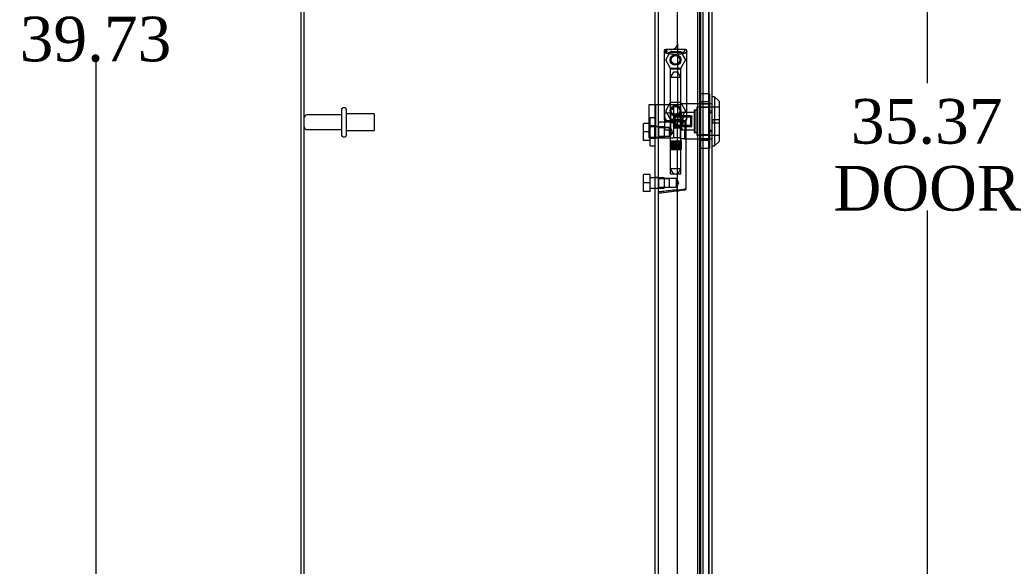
# Model space of a CAD drawing. Header units: inches. Extents: x 1 to 240, y -1 to 159.
# Tile 10 of 24: x 14 to 36, y 71 to 83. Entities that reach past the tile are written whole.
import ezdxf
from ezdxf.enums import TextEntityAlignment as Align
from ezdxf.lldxf.tags import DXFTag

# ---------------------------------------------------------------- set-up
doc = ezdxf.new("R2010")
doc.units = ezdxf.units.IN
doc.header["$MEASUREMENT"] = 0
for name, color, linetype in [('COM70220', 7, 'Continuous'), ('COM70699-9', 7, 'Continuous'), ('COM70705-9', 7, 'Continuous'), ('Default', 7, 'Continuous'), ('HNG86659-1', 7, 'Continuous'), ('HNG86659-2', 7, 'Continuous'), ('LOK10031', 7, 'Continuous'), ('LOK10031_CAM', 7, 'Continuous'), ('LOK10031_INSERT', 7, 'Continuous'), ('LOK10031_NUT', 7, 'Continuous'), ('LOK10031_SC', 7, 'Continuous'), ('SCS86661', 7, 'Continuous'), ('STD26089', 7, 'Continuous'), ('WAM30017', 7, 'Continuous')]:
    doc.layers.add(name, color=color, linetype=linetype)
doc.styles.add('SEACAD_Times_New_Roman', font='times.ttf')
tags = doc.linetypes.add('HIDDEN2', pattern=[0.1875, 0.125, -0.0625]).pattern_tags.tags
tags[6:7] = [DXFTag(74, 4), DXFTag(75, 0), DXFTag(340, '0'), DXFTag(46, 0.0), DXFTag(50, 0.0), DXFTag(44, 0.0), DXFTag(45, 0.0)]
tags[4:5] = [DXFTag(74, 4), DXFTag(75, 0), DXFTag(340, '0'), DXFTag(46, 0.0), DXFTag(50, 0.0), DXFTag(44, 0.0), DXFTag(45, 0.0)]
doc.dimstyles.new('HAMMOND_(STH_-_240x160)', dxfattribs={"dimtxt": 1, "dimasz": 1.25, "dimexe": 0.5, "dimexo": 0.5, "dimgap": 0.25, "dimtad": 0, "dimtih": 1, "dimtoh": 1, "dimzin": 0, "dimdsep": 46, "dimtxsty": 'SEACAD_Times_New_Roman', "dimblk1": '_SE_FILLED', "dimblk2": '_SE_FILLED', "dimsah": 1, "dimcen": 0.5, "dimadec": 0, "dimazin": 0, "dimtfac": 0.8, "dimtofl": 0, "dimtmove": 0, "dimatfit": 3, "dimfxl": 1, "dimtolj": 1, "dimtzin": 0, "dimarcsym": 0})

# ---------------------------------------------------------------- blocks, each defined once
blk = doc.blocks.new('SE1')
at = {"layer": 'COM70220', "color": 7, "linetype": 'HIDDEN2'}
for p, q in [((29.572, 97.503), (29.572, 64.384)), ((29.818, 97.503), (29.818, 64.384)), ((29.82, 97.503), (29.82, 64.384)), ((29.821, 97.503), (29.821, 64.384))]:
    blk.add_line(p, q, dxfattribs=at)
at = {"layer": 'COM70699-9', "color": 7, "linetype": 'Continuous'}
for p, q in [((20.684, 63.03), (20.684, 102.565)), ((28.684, 98.816), (28.684, 63.03))]:
    blk.add_line(p, q, dxfattribs=at)
at = {"layer": 'COM70699-9', "color": 7, "linetype": 'HIDDEN2'}
for p, q in [((20.756, 63.03), (20.756, 102.565)), ((29.569, 97.988), (29.569, 63.899)), ((29.625, 64.112), (29.625, 97.774)), ((29.639, 97.988), (29.639, 63.899)), ((29.697, 64.112), (29.697, 97.774)), ((28.612, 93.419), (28.612, 80.836)), ((28.684, 80.824), (28.612, 80.824)), ((28.612, 80.584), (28.684, 80.584)), ((28.612, 80.572), (28.612, 66.847)), ((28.684, 79.682), (28.612, 79.682)), ((28.612, 79.442), (28.684, 79.442))]:
    blk.add_line(p, q, dxfattribs=at)
at = {"layer": 'COM70705-9', "color": 7, "linetype": 'HIDDEN2'}
for p, q in [((29.822, 98.216), (29.822, 63.671)), ((29.122, 82.679), (29.122, 80.815)), ((29.822, 81.339), (29.824, 81.339)), ((29.822, 81.142), (29.894, 81.142)), ((28.997, 80.94), (28.947, 80.94)), ((29.122, 79.381), (29.122, 80.815)), ((29.822, 80.745), (29.894, 80.745)), ((29.822, 80.548), (29.824, 80.548))]:
    blk.add_line(p, q, dxfattribs=at)
at = {"layer": 'COM70705-9', "color": 7, "linetype": 'Continuous'}
for p, q in [((29.894, 98.216), (29.894, 63.671)), ((29.122, 82.679), (29.122, 93.37)), ((28.947, 82.554), (28.997, 82.554)), ((28.822, 82.429), (28.822, 81.065)), ((29.122, 68.688), (29.122, 79.381))]:
    blk.add_line(p, q, dxfattribs=at)
at = {"layer": 'COM70705-9', "color": 7, "linetype": 'HIDDEN2'}
for centre in [(29.078, 82.318), (29.078, 81.176)]:
    blk.add_circle(centre, 0.12, dxfattribs=at)
for centre, start, end in [((28.947, 82.429), 99.2217, 175.4638), ((28.947, 81.065), 184.5362, 270), ((28.997, 80.815), 0, 90)]:
    blk.add_arc(centre, 0.125, start, end, dxfattribs=at)
at = {"layer": 'COM70705-9', "color": 7, "linetype": 'Continuous'}
for centre, start, end in [((28.947, 82.429), 90, 99.2217), ((28.997, 82.679), 270, 0), ((28.947, 82.429), 175.4638, 180), ((28.947, 81.065), 180, 184.5362)]:
    blk.add_arc(centre, 0.125, start, end, dxfattribs=at)
at = {"layer": 'HNG86659-1', "color": 7, "linetype": 'Continuous'}
for p, q in [((29.294, 82.553), (28.859, 82.553)), ((28.884, 82.498), (28.862, 82.553)), ((28.885, 82.495), (28.862, 82.553)), ((29.271, 82.495), (29.294, 82.553)), ((29.272, 82.498), (29.294, 82.553)), ((28.823, 82.514), (28.842, 82.464)), ((28.823, 82.514), (28.823, 80.999)), ((28.885, 82.495), (28.884, 82.498)), ((29.271, 82.495), (29.272, 82.498)), ((29.333, 82.514), (29.314, 82.464)), ((29.333, 80.999), (29.333, 82.514)), ((28.957, 80.92), (28.696, 80.92)), ((28.842, 80.995), (28.842, 80.96)), ((29.294, 80.94), (28.861, 80.94)), ((28.861, 80.94), (29.294, 80.94)), ((29.314, 80.96), (29.314, 80.995)), ((29.314, 79.439), (29.314, 80.92)), ((29.155, 79.385), (28.695, 79.328)), ((29.138, 79.383), (28.697, 79.328)), ((29.28, 79.4), (29.138, 79.383)), ((29.155, 79.385), (29.138, 79.383))]:
    blk.add_line(p, q, dxfattribs=at)
at = {"layer": 'HNG86659-1', "color": 7, "linetype": 'HIDDEN2'}
for p, q in [((28.958, 82.109), (28.958, 80.952)), ((28.97, 82.121), (29.186, 82.121)), ((29.198, 80.952), (29.198, 82.109)), ((28.706, 80.801), (28.684, 80.822)), ((28.706, 80.607), (28.706, 80.801)), ((28.938, 80.801), (28.706, 80.801)), ((28.706, 80.801), (28.938, 80.801)), ((28.862, 80.96), (28.875, 80.96)), ((28.875, 80.96), (29.281, 80.96)), ((28.959, 80.801), (28.938, 80.801)), ((28.938, 80.607), (28.938, 80.801)), ((28.958, 80.952), (28.946, 80.94)), ((28.946, 80.94), (28.958, 80.928)), ((28.958, 80.952), (29.198, 80.952)), ((29.198, 80.928), (28.958, 80.928)), ((28.958, 80.928), (28.958, 80.8)), ((29.21, 80.94), (29.198, 80.952)), ((29.198, 80.928), (29.21, 80.94)), ((29.198, 79.771), (29.198, 80.928)), ((29.281, 80.96), (29.294, 80.96)), ((28.684, 80.586), (28.706, 80.607)), ((28.706, 80.607), (28.938, 80.607)), ((28.706, 80.607), (28.938, 80.607)), ((28.938, 80.607), (28.959, 80.607)), ((28.958, 80.608), (28.958, 79.771)), ((28.706, 79.659), (28.684, 79.68)), ((29.186, 79.759), (28.97, 79.759)), ((28.684, 79.444), (28.706, 79.465)), ((28.706, 79.465), (28.706, 79.659)), ((28.938, 79.659), (28.706, 79.659)), ((28.706, 79.659), (28.938, 79.659)), ((28.706, 79.465), (28.938, 79.465)), ((28.706, 79.465), (28.938, 79.465)), ((29.098, 79.659), (28.938, 79.659)), ((28.938, 79.465), (28.938, 79.659)), ((28.938, 79.465), (29.098, 79.465)), ((29.098, 79.465), (29.098, 79.659)), ((29.153, 79.562), (29.098, 79.659)), ((29.098, 79.465), (29.153, 79.562))]:
    blk.add_line(p, q, dxfattribs=at)
for centre, radius in [((29.078, 82.318), 0.118), ((29.078, 82.318), 0.0968), ((29.078, 82.318), 0.0968), ((29.078, 81.176), 0.118), ((29.078, 81.176), 0.0968), ((29.078, 81.176), 0.0968)]:
    blk.add_circle(centre, radius, dxfattribs=at)
at = {"layer": 'HNG86659-1', "color": 7, "linetype": 'Continuous'}
for centre, radius, start, end in [((28.862, 82.514), 0.0392, 106.467, 168.78), ((28.861, 82.504), 0.0491, 88.6161, 102.0318), ((29.295, 82.504), 0.0491, 77.9682, 91.3839), ((29.294, 82.514), 0.0392, 11.22, 73.533), ((28.866, 82.514), 0.0432, 170.3107, 181.0665), ((28.867, 82.459), 0.0255, 130.6693, 167.2932), ((29.098, 83.28), 0.839, 252.8076, 268.6088), ((29.056, 83.287), 0.846, 271.4593, 287.1243), ((29.289, 82.459), 0.0255, 12.7068, 49.3307), ((29.29, 82.514), 0.0432, 358.9335, 9.6893), ((28.696, 80.909), 0.0118, 91.6274, 180), ((29.896, 81.541), 1.368, 208.4945, 208.8184), ((28.696, 80.909), 0.0118, 90.0008, 91.6266), ((28.862, 80.998), 0.039, 178.4395, 188.4336), ((28.862, 80.999), 0.0395, 190.0421, 238.9435), ((28.875, 80.994), 0.0339, 170.6189, 178.4811), ((28.861, 80.96), 0.0197, 180, 270), ((28.861, 80.92), 0.0197, 90, 180), ((29.294, 80.96), 0.0197, 270, 360), ((29.294, 80.92), 0.0197, 0, 90), ((29.28, 80.994), 0.0339, 1.4039, 9.3839), ((29.294, 80.999), 0.0395, 301.1698, 349.9579), ((29.294, 80.998), 0.039, 351.5664, 1.5605), ((28.696, 79.339), 0.0118, 180, 245.0772), ((29.347, 79.317), 0.656, 176.4098, 179.0269), ((28.696, 79.339), 0.0118, 245.0769, 265.6132), ((28.729, 79.344), 0.0401, 145.0143, 158.1633), ((28.696, 79.339), 0.0118, 265.5954, 277.125), ((29.275, 79.439), 0.0394, 277.125, 0.0158)]:
    blk.add_arc(centre, radius, start, end, dxfattribs=at)
at = {"layer": 'HNG86659-1', "color": 7, "linetype": 'HIDDEN2'}
for centre, radius, start, end in [((29.275, 82.613), 0.429, 188.1861, 189.6334), ((28.88, 82.613), 0.429, 350.3666, 351.8139), ((28.762, 81.818), 0.706, 84.0828, 84.9944), ((29.394, 81.818), 0.706, 95.0055, 95.9173), ((28.97, 82.109), 0.0118, 90, 180), ((29.186, 82.109), 0.0118, 0, 90), ((28.761, 81.701), 0.711, 274.9929, 275.9146), ((28.875, 80.994), 0.0339, 178.4811, 269.1433), ((28.862, 80.999), 0.0395, 238.9435, 269.2685), ((28.862, 81.001), 0.0417, 269.1335, 269.9996), ((29.28, 80.994), 0.0339, 270.8539, 347.8815), ((29.294, 80.999), 0.0395, 270.7316, 301.1698), ((29.294, 81.001), 0.0417, 270.0004, 270.8665), ((29.395, 81.701), 0.711, 264.0853, 265.0072), ((28.97, 79.771), 0.0118, 180, 270), ((29.186, 79.771), 0.0118, 270, 0)]:
    blk.add_arc(centre, radius, start, end, dxfattribs=at)
at = {"layer": 'HNG86659-1', "color": 7, "linetype": 'Continuous'}
for centre, major_axis, ratio, start_param, end_param in [((28.862, 82.541), (0, -0.0118), 0.049276, 3.017238, 3.218468), ((29.294, 82.541), (0, -0.0118), 0.049276, 3.064718, 3.265947), ((29.078, 82.505), (0.203, 0), 0.124034, 3.683883, 5.830555)]:
    blk.add_ellipse(centre, major_axis=major_axis, ratio=ratio, start_param=start_param, end_param=end_param, dxfattribs=at)
for points, knots in [([(28.85, 82.478), (28.852, 82.481), (28.855, 82.484), (28.861, 82.49), (28.864, 82.492), (28.869, 82.494), (28.871, 82.495), (28.875, 82.496), (28.877, 82.496), (28.88, 82.496), (28.881, 82.496), (28.883, 82.496), (28.884, 82.495), (28.885, 82.495)], [0, 0, 0, 0, 0.25, 0.25, 0.5, 0.5, 0.625, 0.625, 0.75, 0.75, 0.875, 0.875, 1, 1, 1, 1]), ([(29.306, 82.478), (29.304, 82.481), (29.301, 82.484), (29.295, 82.49), (29.292, 82.492), (29.286, 82.494), (29.285, 82.495), (29.281, 82.496), (29.279, 82.496), (29.276, 82.496), (29.275, 82.496), (29.273, 82.496), (29.272, 82.495), (29.271, 82.495)], [0, 0, 0, 0, 0.25, 0.25, 0.5, 0.5, 0.625, 0.625, 0.75, 0.75, 0.875, 0.875, 1, 1, 1, 1]), ([(28.684, 80.887), (28.684, 80.887), (28.685, 80.887), (28.688, 80.888), (28.69, 80.888), (28.693, 80.888)], [0, 0, 0, 0, 0.5, 0.5, 1, 1, 1, 1]), ([(28.696, 80.92), (28.695, 80.92), (28.695, 80.92), (28.695, 80.92), (28.695, 80.92), (28.695, 80.92), (28.695, 80.92), (28.694, 80.919), (28.694, 80.919), (28.694, 80.916), (28.694, 80.914), (28.693, 80.905), (28.693, 80.897), (28.693, 80.888)], [0, 0, 0, 0, 0.03125, 0.03125, 0.0625, 0.0625, 0.125, 0.125, 0.25, 0.25, 0.5, 0.5, 1, 1, 1, 1]), ([(28.957, 80.92), (28.968, 80.92), (28.978, 80.919), (29, 80.914), (29.011, 80.911), (29.034, 80.903), (29.045, 80.899), (29.062, 80.892), (29.067, 80.89), (29.078, 80.886), (29.084, 80.883), (29.09, 80.881)], [0, 0, 0, 0, 0.25, 0.25, 0.5, 0.5, 0.75, 0.75, 0.875, 0.875, 1, 1, 1, 1]), ([(28.684, 79.36), (28.684, 79.359), (28.685, 79.359), (28.688, 79.359), (28.69, 79.359), (28.692, 79.359)], [0, 0, 0, 0, 0.5, 0.5, 1, 1, 1, 1]), ([(28.697, 79.367), (28.723, 79.37), (28.749, 79.373), (28.775, 79.376), (28.88, 79.39), (28.985, 79.403), (29.09, 79.416)], [0, 0, 0, 0, 0.198595, 0.198595, 0.198595, 1, 1, 1, 1]), ([(29.09, 79.416), (29.09, 79.416), (29.091, 79.416), (29.092, 79.416), (29.092, 79.415), (29.094, 79.415), (29.095, 79.415), (29.098, 79.414), (29.1, 79.413), (29.107, 79.411), (29.111, 79.41), (29.124, 79.407), (29.133, 79.404), (29.141, 79.402)], [0, 0, 0, 0, 0.03125, 0.03125, 0.0625, 0.0625, 0.125, 0.125, 0.25, 0.25, 0.5, 0.5, 1, 1, 1, 1]), ([(29.141, 79.402), (29.153, 79.404), (29.165, 79.406), (29.188, 79.41), (29.2, 79.411), (29.231, 79.417), (29.25, 79.42), (29.273, 79.425), (29.28, 79.427), (29.292, 79.43), (29.298, 79.431), (29.306, 79.434), (29.309, 79.435), (29.312, 79.437), (29.313, 79.437), (29.314, 79.438), (29.314, 79.439), (29.314, 79.439)], [0, 0, 0, 0, 0.125, 0.125, 0.25, 0.25, 0.5, 0.5, 0.625, 0.625, 0.75, 0.75, 0.875, 0.875, 0.9375, 0.9375, 1, 1, 1, 1]), ([(29.141, 79.402), (29.141, 79.399), (29.141, 79.396), (29.142, 79.391), (29.142, 79.389), (29.142, 79.386), (29.142, 79.386), (29.143, 79.385), (29.144, 79.384), (29.146, 79.384), (29.148, 79.384), (29.151, 79.385), (29.153, 79.385), (29.155, 79.385)], [0, 0, 0, 0, 0.25, 0.25, 0.5, 0.5, 0.625, 0.625, 0.75, 0.75, 0.875, 0.875, 1, 1, 1, 1])]:
    blk.add_open_spline(points, degree=3, knots=knots, dxfattribs=at)
at = {"layer": 'HNG86659-1', "color": 7, "linetype": 'HIDDEN2'}
for points, knots in [([(29.007, 80.704), (29.007, 80.718), (29.003, 80.73), (28.992, 80.753), (28.986, 80.763), (28.968, 80.789), (28.958, 80.801), (28.958, 80.801), (28.958, 80.801), (28.958, 80.801)], [0, 0, 0, 0, 0.0625, 0.0625, 0.125, 0.125, 0.25, 0.25, 0.2503152, 0.2503152, 0.2503152, 0.2503152]), ([(28.958, 80.607), (28.958, 80.607), (28.968, 80.619), (28.986, 80.645), (28.992, 80.655), (29.003, 80.677), (29.007, 80.69), (29.007, 80.704)], [0.7505722, 0.7505722, 0.7505722, 0.7505722, 0.875, 0.875, 0.9375, 0.9375, 1, 1, 1, 1]), ([(29.007, 80.706), (29.007, 80.706), (29.007, 80.705), (29.007, 80.7), (29.007, 80.696), (29.006, 80.693)], [0.49628825, 0.49628825, 0.49628825, 0.49628825, 0.5, 0.5, 0.51768311, 0.51768311, 0.51768311, 0.51768311])]:
    blk.add_open_spline(points, degree=3, knots=knots, dxfattribs=at)
at = {"layer": 'HNG86659-2', "color": 7, "linetype": 'HIDDEN2'}
for p, q in [((29.029, 82.042), (28.96, 81.924)), ((29.196, 81.924), (28.96, 81.924)), ((28.96, 81.924), (28.96, 80.507)), ((29.127, 82.042), (29.029, 82.042)), ((29.196, 81.924), (29.127, 82.042)), ((29.196, 80.507), (29.196, 81.924)), ((28.955, 80.507), (28.957, 80.507)), ((28.955, 80.507), (28.955, 80.507)), ((28.955, 80.507), (28.955, 80.31)), ((28.955, 80.507), (28.955, 80.31)), ((28.957, 80.507), (28.968, 80.507)), ((28.957, 80.507), (28.957, 80.31)), ((28.959, 80.507), (28.959, 80.31)), ((28.96, 80.507), (28.96, 80.31)), ((28.964, 80.507), (28.964, 80.31)), ((28.966, 80.507), (28.966, 80.31)), ((28.968, 80.507), (28.975, 80.507)), ((28.968, 80.507), (28.968, 80.31)), ((28.975, 80.507), (29, 80.507)), ((28.975, 80.507), (28.975, 80.31)), ((28.976, 80.507), (28.976, 80.31)), ((28.982, 80.507), (28.982, 80.31)), ((28.99, 80.507), (28.99, 80.31)), ((28.992, 80.507), (28.992, 80.31)), ((29, 80.507), (29.008, 80.507)), ((29, 80.507), (29, 80.31)), ((29.008, 80.507), (29.012, 80.507)), ((29.008, 80.507), (29.008, 80.31)), ((29.012, 80.507), (29.045, 80.507)), ((29.012, 80.507), (29.012, 80.31)), ((29.021, 80.507), (29.021, 80.31)), ((29.03, 80.507), (29.03, 80.31)), ((29.035, 80.507), (29.035, 80.31)), ((29.045, 80.507), (29.053, 80.507)), ((29.045, 80.507), (29.045, 80.31)), ((29.053, 80.507), (29.06, 80.507)), ((29.053, 80.507), (29.053, 80.31)), ((29.06, 80.507), (29.096, 80.507)), ((29.06, 80.507), (29.06, 80.31)), ((29.071, 80.507), (29.071, 80.31)), ((29.078, 80.507), (29.078, 80.31)), ((29.086, 80.507), (29.086, 80.31)), ((29.096, 80.507), (29.102, 80.507)), ((29.096, 80.507), (29.096, 80.31)), ((29.102, 80.507), (29.11, 80.507)), ((29.102, 80.507), (29.102, 80.31)), ((29.11, 80.507), (29.143, 80.507)), ((29.11, 80.507), (29.11, 80.31)), ((29.121, 80.507), (29.121, 80.31)), ((29.126, 80.507), (29.126, 80.31)), ((29.135, 80.507), (29.135, 80.31)), ((29.143, 80.507), (29.147, 80.507)), ((29.143, 80.507), (29.143, 80.31)), ((29.147, 80.507), (29.156, 80.507)), ((29.147, 80.507), (29.147, 80.31)), ((29.156, 80.507), (29.18, 80.507)), ((29.156, 80.507), (29.156, 80.31)), ((29.164, 80.507), (29.164, 80.31)), ((29.166, 80.507), (29.166, 80.31)), ((29.175, 80.507), (29.175, 80.31)), ((29.18, 80.507), (29.188, 80.507)), ((29.18, 80.507), (29.18, 80.31)), ((29.18, 80.507), (29.18, 80.31)), ((29.188, 80.507), (29.199, 80.507)), ((29.188, 80.507), (29.188, 80.31)), ((29.19, 80.507), (29.19, 80.31)), ((29.192, 80.507), (29.192, 80.31)), ((29.195, 80.507), (29.195, 80.31)), ((29.197, 80.507), (29.197, 80.31)), ((29.199, 80.507), (29.201, 80.507)), ((29.199, 80.507), (29.199, 80.31)), ((29.201, 80.507), (29.201, 80.31)), ((29.201, 80.507), (29.201, 80.507)), ((29.201, 80.31), (29.201, 80.507)), ((28.955, 80.31), (28.955, 80.31)), ((28.955, 80.31), (28.957, 80.31)), ((28.957, 80.31), (28.968, 80.31)), ((28.96, 80.31), (28.96, 79.877)), ((28.968, 80.31), (28.975, 80.31)), ((28.975, 80.31), (29, 80.31)), ((29, 80.31), (29.008, 80.31)), ((29.008, 80.31), (29.012, 80.31)), ((29.012, 80.31), (29.045, 80.31)), ((29.045, 80.31), (29.053, 80.31)), ((29.053, 80.31), (29.06, 80.31)), ((29.06, 80.31), (29.096, 80.31)), ((29.096, 80.31), (29.102, 80.31)), ((29.102, 80.31), (29.11, 80.31)), ((29.11, 80.31), (29.143, 80.31)), ((29.143, 80.31), (29.147, 80.31)), ((29.147, 80.31), (29.156, 80.31)), ((29.156, 80.31), (29.18, 80.31)), ((29.18, 80.31), (29.188, 80.31)), ((29.188, 80.31), (29.199, 80.31)), ((29.196, 79.877), (29.196, 80.31)), ((29.199, 80.31), (29.201, 80.31)), ((29.201, 80.31), (29.201, 80.31)), ((29.196, 79.877), (28.96, 79.877)), ((28.96, 79.877), (29.029, 79.759)), ((29.127, 79.759), (29.196, 79.877))]:
    blk.add_line(p, q, dxfattribs=at)
at = {"layer": 'LOK10031', "color": 7, "linetype": 'Continuous'}
for p, q in [((29.954, 81.494), (29.894, 81.494)), ((29.954, 81.494), (29.954, 80.394)), ((30.054, 81.394), (29.954, 81.494)), ((30.054, 81.394), (30.054, 80.494)), ((29.894, 80.394), (29.954, 80.394)), ((29.954, 80.394), (30.054, 80.494))]:
    blk.add_line(p, q, dxfattribs=at)
at = {"layer": 'LOK10031', "color": 7, "linetype": 'HIDDEN2'}
for p, q in [((29.184, 81.336), (29.184, 80.551)), ((29.824, 81.336), (29.184, 81.336)), ((29.554, 81.259), (29.554, 80.629)), ((30.054, 81.259), (29.554, 81.259)), ((29.824, 81.339), (29.894, 81.339)), ((29.824, 81.175), (29.824, 81.339)), ((29.494, 81.137), (29.184, 81.137)), ((29.494, 81.194), (29.494, 80.694)), ((29.554, 81.194), (29.494, 81.194)), ((29.824, 81.175), (29.894, 81.175)), ((29.824, 80.713), (29.824, 81.175)), ((29.284, 80.944), (29.184, 80.944)), ((29.284, 80.944), (29.284, 80.75)), ((29.184, 80.75), (29.284, 80.75)), ((29.284, 80.551), (29.284, 80.75)), ((29.284, 80.75), (29.494, 80.75)), ((29.494, 80.694), (29.554, 80.694)), ((29.554, 80.629), (30.054, 80.629)), ((29.824, 80.713), (29.894, 80.713)), ((29.824, 80.548), (29.824, 80.713)), ((29.284, 80.551), (29.184, 80.551)), ((29.284, 80.551), (29.824, 80.551)), ((29.824, 80.548), (29.894, 80.548))]:
    blk.add_line(p, q, dxfattribs=at)
at = {"layer": 'LOK10031_CAM', "color": 7, "linetype": 'HIDDEN2'}
for p, q in [((28.484, 81.32), (28.672, 81.32)), ((28.484, 80.57), (28.484, 81.32)), ((28.634, 80.57), (28.634, 81.32)), ((28.672, 81.32), (28.94, 81.32)), ((28.94, 81.32), (29.034, 81.32)), ((29.034, 81.32), (29.184, 81.32)), ((29.034, 81.32), (29.034, 80.57)), ((29.184, 81.103), (29.034, 81.103)), ((29.214, 81.055), (29.184, 81.055)), ((29.244, 81.025), (29.244, 80.865)), ((29.184, 80.788), (29.034, 80.788)), ((29.214, 80.835), (29.184, 80.835)), ((28.484, 80.57), (28.672, 80.57)), ((28.672, 80.57), (28.94, 80.57)), ((28.94, 80.57), (29.034, 80.57)), ((29.184, 80.57), (29.034, 80.57))]:
    blk.add_line(p, q, dxfattribs=at)
for centre, start, end in [((29.214, 81.025), 0, 90), ((29.214, 80.865), 270, 0)]:
    blk.add_arc(centre, 0.03, start, end, dxfattribs=at)
at = {"layer": 'LOK10031_INSERT', "color": 7, "linetype": 'HIDDEN2'}
for p, q in [((29.569, 81.256), (29.569, 80.631)), ((30.054, 81.256), (29.569, 81.256)), ((29.069, 81.1), (29.069, 81.058)), ((29.069, 81.1), (29.219, 81.1)), ((29.069, 81.062), (29.444, 81.062)), ((29.219, 81.058), (29.069, 81.058)), ((29.069, 80.829), (29.069, 81.058)), ((29.444, 81.042), (29.069, 81.042)), ((29.219, 81.1), (29.219, 81.137)), ((29.509, 81.137), (29.219, 81.137)), ((29.219, 80.829), (29.219, 81.058)), ((29.444, 81.062), (29.444, 81.042)), ((29.444, 80.845), (29.444, 81.042)), ((29.509, 81.194), (29.509, 80.694)), ((29.569, 81.194), (29.509, 81.194)), ((29.069, 80.845), (29.444, 80.845)), ((29.069, 80.829), (29.069, 80.788)), ((29.069, 80.829), (29.219, 80.829)), ((29.069, 80.826), (29.444, 80.826)), ((29.219, 80.788), (29.184, 80.788)), ((29.219, 80.788), (29.219, 80.75)), ((29.444, 80.826), (29.444, 80.845)), ((29.904, 80.984), (29.904, 80.904)), ((29.904, 80.984), (30.054, 80.984)), ((30.054, 80.904), (29.904, 80.904)), ((29.219, 80.75), (29.509, 80.75)), ((29.509, 80.694), (29.569, 80.694)), ((29.569, 80.631), (30.054, 80.631))]:
    blk.add_line(p, q, dxfattribs=at)
at = {"layer": 'LOK10031_NUT', "color": 7, "linetype": 'HIDDEN2'}
for p, q in [((29.622, 81.556), (29.622, 81.25)), ((29.837, 81.556), (29.622, 81.556)), ((29.837, 81.556), (29.837, 81.25)), ((29.837, 81.377), (29.622, 81.377)), ((29.837, 81.328), (29.622, 81.328)), ((29.622, 81.25), (29.622, 80.638)), ((29.837, 81.25), (29.622, 81.25)), ((29.837, 81.25), (29.837, 80.638)), ((29.622, 80.638), (29.622, 80.332)), ((29.837, 80.638), (29.622, 80.638)), ((29.622, 80.56), (29.837, 80.56)), ((29.837, 80.638), (29.837, 80.332)), ((29.837, 80.511), (29.622, 80.511)), ((29.837, 80.332), (29.622, 80.332))]:
    blk.add_line(p, q, dxfattribs=at)
at = {"layer": 'LOK10031_SC', "color": 7, "linetype": 'HIDDEN2'}
for p, q in [((28.827, 81.136), (28.964, 81.136)), ((28.827, 81.136), (28.827, 80.944)), ((28.964, 81.206), (28.964, 80.681)), ((29.034, 81.206), (28.964, 81.206)), ((29.409, 81.062), (29.034, 81.062)), ((29.034, 81.062), (29.034, 81.038)), ((29.409, 81.038), (29.034, 81.038)), ((29.409, 81.062), (29.409, 80.826)), ((28.827, 80.944), (28.964, 80.944)), ((28.827, 80.944), (28.827, 80.751)), ((29.034, 80.826), (29.034, 80.85)), ((29.409, 80.85), (29.034, 80.85)), ((29.034, 80.826), (29.409, 80.826)), ((28.827, 80.751), (28.964, 80.751)), ((28.964, 80.681), (29.034, 80.681))]:
    blk.add_line(p, q, dxfattribs=at)
at = {"layer": 'SCS86661', "color": 7, "linetype": 'HIDDEN2'}
for p, q in [((28.857, 82.318), (28.967, 82.51)), ((28.967, 82.51), (29.188, 82.51)), ((29.188, 82.51), (29.299, 82.318)), ((28.967, 82.127), (28.857, 82.318)), ((29.188, 82.127), (28.967, 82.127)), ((29.299, 82.318), (29.188, 82.127)), ((28.857, 81.176), (28.967, 81.368)), ((28.967, 81.368), (29.188, 81.368)), ((29.188, 81.368), (29.299, 81.176)), ((28.967, 80.985), (28.857, 81.176)), ((29.299, 81.176), (29.188, 80.985)), ((28.357, 80.704), (28.357, 80.896)), ((28.507, 80.896), (28.357, 80.896)), ((28.822, 80.817), (28.507, 80.817)), ((28.822, 80.817), (28.822, 80.591)), ((29.188, 80.985), (28.967, 80.985)), ((28.357, 80.513), (28.357, 80.704)), ((28.507, 80.704), (28.357, 80.704)), ((28.507, 80.591), (28.822, 80.591)), ((28.507, 80.513), (28.357, 80.513)), ((28.357, 79.562), (28.357, 79.754)), ((28.507, 79.754), (28.357, 79.754)), ((28.507, 79.562), (28.507, 79.754)), ((28.357, 79.371), (28.357, 79.562)), ((28.507, 79.562), (28.357, 79.562)), ((28.822, 79.675), (28.507, 79.675)), ((28.507, 79.371), (28.507, 79.562)), ((28.822, 79.675), (28.822, 79.449)), ((28.507, 79.371), (28.357, 79.371)), ((28.507, 79.449), (28.822, 79.449))]:
    blk.add_line(p, q, dxfattribs=at)
for centre in [(29.078, 82.318), (29.078, 81.176)]:
    blk.add_circle(centre, 0.113, dxfattribs=at)
at = {"layer": 'STD26089', "color": 7, "linetype": 'HIDDEN2'}
for p, q in [((21.663, 81.247), (21.623, 81.247)), ((21.593, 81.088), (20.816, 81.088)), ((21.593, 81.217), (21.593, 80.627)), ((21.693, 81.217), (21.693, 80.627)), ((22.318, 81.109), (21.693, 81.109)), ((22.318, 81.109), (22.318, 80.734)), ((20.816, 80.756), (21.593, 80.756)), ((21.623, 80.597), (21.663, 80.597)), ((21.693, 80.734), (22.318, 80.734))]:
    blk.add_line(p, q, dxfattribs=at)
for centre, radius, start, end in [((21.623, 81.217), 0.03, 90, 180), ((21.663, 81.217), 0.03, 0, 90), ((20.816, 81.028), 0.06, 90, 180), ((20.816, 80.816), 0.06, 180, 270), ((21.623, 80.627), 0.03, 180, 270), ((21.663, 80.627), 0.03, 270, 0)]:
    blk.add_arc(centre, radius, start, end, dxfattribs=at)
at = {"layer": 'WAM30017', "color": 7, "linetype": 'HIDDEN2'}
for p, q in [((28.507, 80.392), (28.507, 81.017)), ((28.612, 81.017), (28.507, 81.017)), ((28.612, 80.842), (28.507, 80.842)), ((28.612, 80.572), (28.612, 80.836)), ((28.507, 80.567), (28.612, 80.567)), ((28.507, 80.392), (28.612, 80.392))]:
    blk.add_line(p, q, dxfattribs=at)
blk = doc.blocks.new('DMBLK718')
at = {"layer": 'Default', "linetype": 'Continuous', "transparency": 16777216}
for points in [[(15.874, 101.403), (16.29, 101.403), (16.082, 102.653)], [(15.874, 64.172), (16.082, 62.922), (16.29, 64.172)]]:
    blk.add_hatch(color=7, dxfattribs=at).paths.add_polyline_path(points)
at = {"layer": 'Default', "color": 7, "linetype": 'Continuous', "transparency": 16777216}
for p, q in [((20.184, 102.653), (15.582, 102.653)), ((16.082, 102.653), (16.082, 83.637)), ((16.082, 82.287), (16.082, 62.922)), ((20.292, 62.922), (15.582, 62.922))]:
    blk.add_line(p, q, dxfattribs=at)
at = {"layer": 'Default', "color": 7, "linetype": 'Continuous', "transparency": 16777216, "style": 'SEACAD_Times_New_Roman'}
blk.add_text('39.73', height=1, dxfattribs=at).set_placement((14.376, 83.287), align=Align.TOP_LEFT)
blk = doc.blocks.new('_SE_FILLED')
at = {"color": 0}
blk.add_line((0, 0), (-1, 0), dxfattribs=at)
blk.add_solid([(0, 0), (-1, -0.1665), (-1, 0.1665), (0, 0)], dxfattribs=at)
blk = doc.blocks.new('DMBLK721')
at = {"layer": 'Default', "linetype": 'Continuous', "transparency": 16777216}
for points in [[(24.634, 99.334), (25.128, 100.501), (24.282, 99.558)], [(21.969, 98.084), (20.756, 97.716), (22.023, 97.671)]]:
    blk.add_hatch(color=7, dxfattribs=at).paths.add_polyline_path(points)
at = {"layer": 'Default', "color": 7, "linetype": 'Continuous', "transparency": 16777216}
for start, end in [(318.1506, 335), (270, 288.729)]:
    blk.add_arc((20.756, 102.539), 4.824, start, end, dxfattribs=at)
at = {"layer": 'Default', "color": 7, "linetype": 'Continuous', "transparency": 16777216, "style": 'SEACAD_Times_New_Roman'}
blk.add_text('65°', height=1, dxfattribs=at).set_placement((22.293, 98.971), align=Align.TOP_LEFT)
blk = doc.blocks.new('DMBLK727')
at = {"layer": 'Default', "linetype": 'Continuous', "transparency": 16777216}
for points in [[(34.923, 97.381), (34.714, 98.631), (34.506, 97.381)], [(34.923, 64.506), (34.506, 64.506), (34.714, 63.256)]]:
    blk.add_hatch(color=7, dxfattribs=at).paths.add_polyline_path(points)
at = {"layer": 'Default', "color": 7, "linetype": 'Continuous', "transparency": 16777216}
for p, q in [((29.652, 98.631), (35.214, 98.631)), ((34.714, 98.631), (34.714, 81.794)), ((34.714, 78.944), (34.714, 63.256)), ((29.652, 63.256), (35.214, 63.256))]:
    blk.add_line(p, q, dxfattribs=at)
at = {"layer": 'Default', "color": 7, "linetype": 'Continuous', "transparency": 16777216, "style": 'SEACAD_Times_New_Roman'}
for s, p in [('35.37', (33.008, 81.444)), ('DOOR', (32.617, 79.944))]:
    blk.add_text(s, height=1, dxfattribs=at).set_placement(p, align=Align.TOP_LEFT)

msp = doc.modelspace()

# ---------------------------------------------------------------- block references
at = {"layer": 'Default'}
msp.add_blockref('SE1', (0, 0), dxfattribs=at)

# ---------------------------------------------------------------- dimensions: what is measured, and where the dimension line sits
at = {"layer": 'Default', "color": 7, "linetype": 'Continuous'}
for base, p1, p2, angle, text, picture, middle in [((16.082, 102.653), (20.684, 102.653), (20.792, 62.922), 270.1557, '\\A1;<>', 'DMBLK718', (16.082, 82.787)), ((34.7142, 98.6313), (29.1521, 98.6313), (29.1521, 63.2564), 270, '\\A1;<>\\PDOOR', 'DMBLK727', (34.7142, 80.9439))]:
    dim = msp.add_linear_dim(base=base, p1=p1, p2=p2, angle=angle, text=text, dimstyle='HAMMOND_(STH_-_240x160)', dxfattribs=at)
    dim.commit()
    dim.dimension.update_dxf_attribs({"geometry": picture, "text_midpoint": middle, "dimtype": 161})
dim = msp.add_angular_dim_2l(base=(23.348, 98.471), line1=((20.756, 102.539), (28.576, 98.893)), line2=((20.756, 102.539), (20.756, 63.03)), text='\\A1;<>', dimstyle='HAMMOND_(STH_-_240x160)', dxfattribs=at)
dim.commit()
dim.dimension.update_dxf_attribs({"geometry": 'DMBLK721', "text_midpoint": (23.348, 98.471), "dimtype": 162})

doc.saveas('drawing.dxf')
